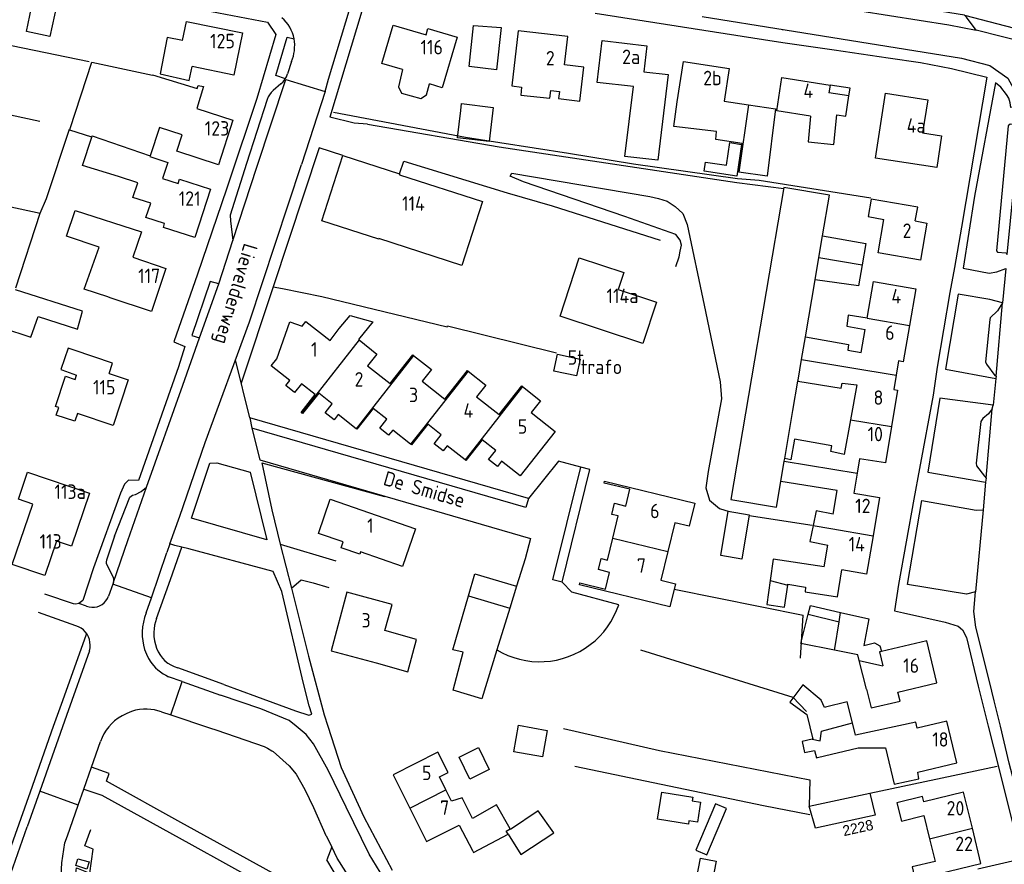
# Model space of a CAD drawing. Header units: metres. Extents: x 233874 to 239264, y 443832 to 448222.
# Tile 188 of 195: x 237745 to 237915, y 447476 to 447622. Entities that reach past the tile are written whole.
import ezdxf
from ezdxf.enums import TextEntityAlignment as Align

# ---------------------------------------------------------------- set-up
doc = ezdxf.new("R2010")
doc.units = ezdxf.units.M
doc.header["$MEASUREMENT"] = 0
for name, color, linetype in [('DAKRAND', 4, 'Continuous'), ('DAKRAND-BYG', 4, 'Continuous'), ('FUNKTIEAAND', 253, 'Continuous'), ('Goud-kadastrale grenzen', 13, 'Continuous'), ('HEG', 253, 'Continuous'), ('HEK', 253, 'Continuous'), ('HOOFDGEBOUW', 4, 'Continuous'), ('HOUTWAL', 253, 'Continuous'), ('HUISNUMMER', 253, 'Continuous'), ('KANTVERH', 253, 'Continuous'), ('OVERVBOUW', 253, 'Continuous'), ('RASTER', 253, 'Continuous'), ('SCHUTTING', 253, 'Continuous'), ('STRAATNAAM', 253, 'Continuous'), ('TUSSENMUUR', 253, 'Continuous')]:
    doc.layers.add(name, color=color, linetype=linetype)
doc.layers.add('G01 kadestrale perceelsgrens', color=73, linetype='Continuous', lineweight=0)
doc.styles.get("Standard").update_dxf_attribs({"font": 'iso.shx'})
doc.styles.add('Styledgn001', font='dgn001.shx')

# ---------------------------------------------------------------- blocks, each defined once
blk = doc.blocks.new('A$C1532452F')
at = {"layer": 'G01 kadestrale perceelsgrens', "style": 'Styledgn001'}
blk.add_text('2228', height=1.8, rotation=12.4602, dxfattribs=at).set_placement((237889.937, 447482.445), align=Align.MIDDLE_CENTER)

msp = doc.modelspace()

# ---------------------------------------------------------------- linework, layer by layer
at = {"layer": 'DAKRAND'}
for p, q in [((237866.77, 447608.17), (237871.02, 447607.53)), ((237760.55, 447574.15), (237760.15, 447574.28)), ((237896.95, 447563.21), (237896.56, 447560.75)), ((237752.18, 447561.7), (237754.76, 447560.78)), ((237878.69, 447554.66), (237879.55, 447559.74)), ((237896.56, 447560.75), (237896.17, 447558.28)), ((237877.28, 447546.34), (237878.69, 447554.66)), ((237890.21, 447546.3), (237889.8, 447543.8)), ((237889.8, 447543.8), (237889.24, 447540.33)), ((237886.36, 447540.82), (237876.6, 447542.35)), ((237894, 447513.03), (237894.02, 447512.96)), ((237891.45, 447506.41), (237890.14, 447511.4)), ((237820.95, 447482.9), (237823.23, 447478.53))]:
    msp.add_line(p, q, dxfattribs=at)
for points in [[(237773.06, 447618.67), (237770.41, 447619.17), (237769.23, 447612.89), (237774.22, 447611.72), (237774.74, 447614.14)], [(237811.16, 447613.61), (237810.44, 447610.63), (237810.99, 447609.57), (237814.32, 447608.61), (237815.29, 447609.23), (237815.8, 447611.14)], [(237852.92, 447613.26), (237857.09, 447612.8), (237855.34, 447597.97), (237849.59, 447598.56), (237851.1, 447610.68)], [(237831.76, 447610.61), (237831.61, 447609.22), (237836.64, 447608.65), (237836.79, 447610.02)], [(237869.36, 447595.85), (237869.36, 447595.85), (237869.93, 447600.86), (237865.33, 447601.53), (237865.46, 447602.91), (237858.09, 447603.78), (237858.68, 447608.04)], [(237871.02, 447607.53), (237875.68, 447606.82), (237874.22, 447595.16), (237869.36, 447595.85)], [(237881.76, 447605.59), (237881.32, 447601.15), (237885.76, 447600.69), (237886.31, 447605.78)], [(237761.98, 447595.11), (237755.78, 447597), (237757.37, 447601.93)], [(237899.82, 447587.43), (237900.3, 447589.84), (237892.25, 447591.23), (237891.69, 447588.23), (237894.43, 447587.68)], [(237760.15, 447574.28), (237756.09, 447575.64), (237758.64, 447582.88), (237753.03, 447584.78), (237754.53, 447589.27), (237765.99, 447585.57), (237764.5, 447581.15)], [(237883.82, 447584.86), (237891.32, 447583.54), (237890.68, 447579.84)], [(237890.68, 447579.84), (237890.06, 447576.2), (237882.53, 447577.26)], [(237800.2, 447568.8), (237802.11, 447571.1), (237806, 447569.99), (237803.51, 447566.94)], [(237891.53, 447570.64), (237888.28, 447571.14), (237888.01, 447569.23), (237891.19, 447568.64)], [(237880.85, 447567.38), (237888.33, 447566.05), (237888.22, 447565.08), (237890.51, 447564.68)], [(237754.33, 447565.09), (237753.27, 447565.45), (237752.03, 447561.76), (237752.18, 447561.7)], [(237760.39, 447561.03), (237760.96, 447562.82), (237754.33, 447565.09)], [(237879.55, 447559.74), (237887.04, 447558.49), (237887.23, 447559.37), (237889.74, 447559.08), (237888.66, 447553.03)], [(237754.88, 447554.1), (237754.47, 447552.81), (237751.24, 447553.83), (237751.66, 447555.16)], [(237888.66, 447553.03), (237887.58, 447547.01), (237885.25, 447547.53), (237885.45, 447548.51), (237878.94, 447549.66), (237878.35, 447546.11), (237877.28, 447546.34)], [(237885.66, 447536.69), (237882.74, 447537.28), (237882.21, 447534.74)], [(237882.21, 447534.74), (237881.64, 447532), (237884.74, 447531.35)], [(237884.1, 447527.58), (237875.25, 447528.91), (237874.74, 447525.22)], [(237877.8, 447524.44), (237877.82, 447524.6), (237880.89, 447524.1), (237880.81, 447523.28), (237886.38, 447522.41), (237887.14, 447527.06)], [(237874.74, 447525.22), (237874.17, 447521.06), (237877.21, 447520.62), (237877.8, 447524.44)], [(237881.34, 447519.4), (237881.72, 447520.9), (237886.93, 447519.7)], [(237885.89, 447513.16), (237880.04, 447514.34), (237881.34, 447519.4)], [(237886.93, 447519.7), (237891.84, 447518.58), (237890.94, 447513.97), (237892.8, 447514.46), (237893.71, 447513.94), (237894, 447513.03)], [(237806.6, 447510.97), (237812.09, 447509.42), (237813.55, 447515.03), (237808.11, 447516.57)], [(237890.14, 447511.4), (237889.9, 447512.35), (237885.89, 447513.16)], [(237884.32, 447503.32), (237884.16, 447503.28), (237883.59, 447504.51), (237880.39, 447507.16), (237878.18, 447504.2), (237881.08, 447502.02), (237882.13, 447497.79), (237882.04, 447497.77)], [(237888.98, 447500.62), (237888.1, 447504.23), (237884.32, 447503.32)], [(237900.22, 447499.67), (237899.94, 447500.72), (237889.51, 447498.44), (237888.98, 447500.62)], [(237882.04, 447497.77), (237880.3, 447497.36), (237880.7, 447495.45), (237882.44, 447495.82), (237882.8, 447494.55), (237882.93, 447494.58)], [(237882.93, 447494.58), (237889.97, 447496.3), (237894.74, 447496.28), (237896.24, 447489.97), (237900.48, 447490.91), (237900.29, 447492.06)], [(237829.76, 447482.27), (237827.42, 447486.41), (237823.26, 447484.05)], [(237901.35, 447486.91), (237901.13, 447487.86), (237896.65, 447486.75), (237897.47, 447483.58), (237901.37, 447484.55)], [(237829.41, 447481.34), (237831.63, 447477.85), (237837.33, 447481.56), (237834.59, 447485.39), (237829.82, 447482.16), (237829.76, 447482.27)], [(237823.23, 447478.53), (237823.41, 447478.19), (237829.41, 447481.34)], [(237903.29, 447476.61), (237899.32, 447475.67), (237900.14, 447472.18), (237904.1, 447473.2), (237903.82, 447474.45)]]:
    msp.add_lwpolyline(points, dxfattribs=at)
at = {"layer": 'DAKRAND-BYG'}
for p, q in [((237830.88, 447524.22), (237829.7, 447520.42)), ((237881.53, 447486.17), (237892.02, 447488.41))]:
    msp.add_line(p, q, dxfattribs=at)
for points in [[(237751.36, 447624.89), (237750.12, 447619.33), (237746.09, 447620.2), (237747.26, 447625.81), (237751.36, 447624.89)], [(237828.21, 447620.91), (237827.38, 447613.56), (237822.7, 447614.14), (237823.44, 447621.26), (237828.21, 447620.91)], [(237826.83, 447607.04), (237826.15, 447601.19), (237820.67, 447601.82), (237821.22, 447606.55), (237821.36, 447607.73), (237826.83, 447607.09), (237826.83, 447607.04)], [(237869.77, 447600.69), (237868.97, 447595.21), (237863.36, 447596.03), (237863.59, 447597.62), (237867.2, 447597.09), (237867.77, 447600.99), (237869.77, 447600.69)], [(237852.7, 447566.24), (237838.41, 447570.97), (237841.73, 447581.04), (237849.45, 447578.49), (237848.48, 447575.57), (237855.07, 447573.39), (237852.7, 447566.24)], [(237741.92, 447568.97), (237746.84, 447567.31), (237748.08, 447570.89), (237754.88, 447568.74), (237755.75, 447571.81), (237744.18, 447575.54)], [(237841.89, 447563.52), (237841.23, 447560.65), (237837.32, 447561.47), (237837.96, 447564.4), (237841.89, 447563.52)], [(237871.13, 447536.61), (237869.85, 447528.92), (237866.2, 447529.53), (237867.48, 447537.22), (237871.13, 447536.61)], [(237822.56, 447522.56), (237823.65, 447526.36), (237830.88, 447524.22)], [(237829.7, 447520.42), (237827.45, 447513.22), (237824.89, 447504.77), (237819.9, 447506.26), (237821.61, 447512.8), (237819.87, 447513.26), (237822.56, 447522.56)], [(237831.21, 447500.17), (237836.17, 447499.28), (237835.34, 447494.71), (237830.38, 447495.6), (237831.21, 447500.17)], [(237824.3, 447496.31), (237826.16, 447492.53), (237822.78, 447490.86), (237820.92, 447494.65), (237824.3, 447496.31)], [(237856.03, 447488.59), (237861.37, 447487.72), (237861.27, 447487.1), (237862.73, 447486.86), (237862.17, 447483.39), (237860.71, 447483.62), (237860.62, 447483.05), (237855.27, 447483.92), (237856.03, 447488.59)], [(237892.02, 447488.41), (237892.93, 447484.65), (237882.59, 447482.38), (237881.53, 447486.17)], [(237865.29, 447486.58), (237861.92, 447478.57), (237863.81, 447477.78), (237867.18, 447485.79), (237865.29, 447486.58)], [(237756.94, 447476.53), (237756.5, 447475.27), (237754.63, 447475.94), (237754.99, 447477.1), (237756.94, 447476.53)], [(237865.4, 447476.65), (237864.38, 447471.32), (237861.68, 447471.83), (237862.7, 447477.16), (237865.4, 447476.65)]]:
    msp.add_lwpolyline(points, dxfattribs=at)
at = {"layer": 'HEG'}
for p, q in [((237786.83, 447545.56), (237808.04, 447539.75)), ((237871.1, 447536.45), (237882.02, 447534.78)), ((237879.99, 447511.79), (237880.48, 447519.25)), ((237840.97, 447493.12), (237873.6, 447486.32)), ((237892.02, 447488.41), (237914.03, 447493.12))]:
    msp.add_line(p, q, dxfattribs=at)
for points in [[(237756.91, 447614.98), (237724.39, 447621.64), (237726.85, 447634.64), (237741.23, 447631.45), (237748.38, 447629.9)], [(237748.38, 447604.62), (237728.81, 447608.83), (237730.22, 447615.4)], [(237799.18, 447606.24), (237822.04, 447601.94), (237839.88, 447599.16), (237851.13, 447597.31), (237869.09, 447594.76), (237872.87, 447594.51), (237892.17, 447591.44)], [(237744.22, 447575.89), (237748.47, 447588.8), (237749.57, 447591.34)], [(237852.35, 447513.23), (237878.7, 447505.06), (237881.04, 447502.54)], [(237839.02, 447499.65), (237855.59, 447495.79), (237881.64, 447490.72), (237881.53, 447486.17)]]:
    msp.add_lwpolyline(points, dxfattribs=at)
at = {"layer": 'HEK'}
for p, q in [((237749.57, 447591.34), (237753.54, 447603.29)), ((237858.14, 447523.7), (237880.48, 447519.25))]:
    msp.add_line(p, q, dxfattribs=at)
at = {"layer": 'HOOFDGEBOUW'}
for p, q in [((237831.17, 447620.33), (237830.06, 447610.81)), ((237839.73, 447619.34), (237831.17, 447620.33)), ((237839.16, 447614.45), (237839.73, 447619.34)), ((237853.44, 447617.74), (237852.92, 447613.26)), ((237842.54, 447614.06), (237839.16, 447614.45)), ((237841.85, 447608.17), (237842.54, 447614.06)), ((237830.06, 447610.81), (237831.76, 447610.61)), ((237885.14, 447610.94), (237884.93, 447609.6)), ((237836.79, 447610.02), (237838.3, 447609.85)), ((237838.3, 447609.85), (237838.16, 447608.6)), ((237888.39, 447609.06), (237884.93, 447609.6)), ((237887.84, 447605.54), (237888.39, 447609.06)), ((237838.16, 447608.6), (237841.85, 447608.17)), ((237886.31, 447605.78), (237887.84, 447605.54)), ((237880.85, 447567.38), (237882.53, 447577.26)), ((237890.51, 447564.68), (237891.19, 447568.64)), ((237803.51, 447566.94), (237803.64, 447566.84)), ((237896.8, 447558.17), (237895.76, 447551.86)), ((237896.17, 447558.28), (237896.8, 447558.17)), ((237885.66, 447536.69), (237886.36, 447540.82)), ((237884.1, 447527.58), (237884.74, 447531.35)), ((237901.37, 447484.55), (237902.34, 447480.55)), ((237902.34, 447480.55), (237903.29, 447476.61))]:
    msp.add_line(p, q, dxfattribs=at)
for points in [[(237773.06, 447618.67), (237773.74, 447621.97), (237783.46, 447619.97), (237781.95, 447612.66), (237774.74, 447614.14)], [(237811.16, 447613.61), (237807.59, 447614.67), (237809.55, 447621.3), (237815.23, 447619.62), (237815.55, 447620.72), (237820.58, 447619.23), (237817.99, 447610.49), (237815.8, 447611.14)], [(237851.1, 447610.68), (237844.84, 447611.41), (237845.68, 447618.64), (237853.44, 447617.74)], [(237753.65, 447603.45), (237757.37, 447614.93), (237767.86, 447612.66), (237767.88, 447612.71), (237775.6, 447610.35), (237775.76, 447610.88), (237776.7, 447610.68), (237775.55, 447606.91)], [(237858.68, 447608.04), (237859.79, 447615.04), (237867.65, 447613.8), (237866.77, 447608.17)], [(237881.76, 447605.59), (237875.89, 447606.5), (237876.79, 447612.25), (237885.14, 447610.94)], [(237904.43, 447602.18), (237903.57, 447596.66), (237892.98, 447598.32), (237894.73, 447609.54), (237902.01, 447608.41), (237901.12, 447602.7), (237904.43, 447602.18)], [(237775.55, 447606.91), (237781.79, 447604.89), (237779.29, 447597.17), (237772.08, 447599.51), (237773.01, 447602.36)], [(237757.37, 447601.93), (237753.56, 447603.17), (237753.65, 447603.45)], [(237773.01, 447602.36), (237769.09, 447603.63), (237767.48, 447598.68)], [(237767.48, 447598.68), (237767.45, 447598.56), (237770.52, 447597.56), (237769.62, 447594.79)], [(237824.99, 447590.78), (237821.43, 447579.75), (237807.07, 447584.38), (237807.05, 447584.31), (237797.2, 447587.48), (237800.82, 447598.74), (237810.65, 447595.57), (237810.6, 447595.42), (237824.99, 447590.78)], [(237767.57, 447590.49), (237764.51, 447591.48), (237765.33, 447594.02), (237761.98, 447595.11)], [(237769.62, 447594.79), (237772.31, 447593.92), (237772.55, 447594.66), (237777.93, 447592.92), (237775.22, 447584.55), (237769.77, 447586.32), (237769.98, 447586.97), (237766.76, 447588.01), (237767.57, 447590.49)], [(237883.82, 447584.86), (237885.01, 447591.92), (237877.14, 447593.25), (237867.97, 447539.23), (237875.84, 447537.89), (237876.6, 447542.35)], [(237899.82, 447587.43), (237901.89, 447587.07), (237900.78, 447580.65), (237893.44, 447581.92), (237894.43, 447587.68)], [(237764.5, 447581.15), (237770.22, 447579.22), (237767.7, 447571.74), (237760.55, 447574.15)], [(237891.53, 447570.64), (237892.61, 447576.97), (237899.96, 447575.71), (237898.87, 447569.37)], [(237793.71, 447554.2), (237793.59, 447554.3), (237796.05, 447557.42), (237793.69, 447559.28), (237792.47, 447557.73), (237790.93, 447558.94), (237791.65, 447559.83), (237788.43, 447562.39), (237789.38, 447563.58), (237791.62, 447569.97), (237793.77, 447569.21), (237794.44, 447570.05), (237798.6, 447566.77), (237800.2, 447568.8)], [(237898.87, 447569.37), (237897.79, 447563.06), (237896.95, 447563.21)], [(237803.64, 447566.84), (237806.72, 447564.41), (237805.11, 447562.38), (237809.01, 447559.29), (237812.94, 447564.25), (237813.06, 447564.16)], [(237813.06, 447564.16), (237816.15, 447561.72), (237814.55, 447559.69), (237818.45, 447556.61), (237822.37, 447561.57), (237822.49, 447561.47)], [(237822.49, 447561.47), (237825.57, 447559.03), (237823.96, 447557), (237827.87, 447553.92)], [(237751.66, 447555.16), (237751.13, 447555.33), (237752.85, 447560.57), (237754.51, 447560.03), (237754.76, 447560.78)], [(237760.39, 447561.03), (237763.65, 447559.96), (237761.06, 447552.07), (237754.88, 447554.1)], [(237827.87, 447553.92), (237831.8, 447558.88), (237831.92, 447558.78)], [(237831.92, 447558.78), (237835, 447556.34), (237833.4, 447554.3), (237837.56, 447551.01), (237831.51, 447543.32), (237828.28, 447545.86)], [(237803.11, 447551.49), (237800.01, 447553.93), (237799.29, 447553.03), (237797.77, 447554.26), (237799, 447555.8), (237796.67, 447557.66), (237793.84, 447554.1), (237793.71, 447554.2)], [(237812.55, 447548.81), (237809.44, 447551.26), (237808.73, 447550.36), (237807.2, 447551.58), (237808.42, 447553.13), (237806.08, 447554.99), (237803.24, 447551.39), (237803.11, 447551.49)], [(237821.97, 447546.11), (237818.86, 447548.55), (237818.15, 447547.67), (237816.62, 447548.89), (237817.85, 447550.43), (237815.5, 447552.29), (237812.67, 447548.71), (237812.55, 447548.81)], [(237895.76, 447551.86), (237894.73, 447545.56), (237890.21, 447546.3)], [(237828.28, 447545.86), (237827.58, 447544.97), (237826.05, 447546.18), (237827.27, 447547.73), (237824.93, 447549.59), (237822.1, 447546.01), (237821.97, 447546.11)], [(237756.99, 447540.34), (237753.86, 447531.15), (237751.27, 447532.03), (237749.24, 447526.09), (237743.63, 447528), (237747.2, 447538.46), (237744.68, 447539.31), (237746.27, 447543.99), (237756.99, 447540.34)], [(237847.54, 447532.58), (237848.48, 447536.41), (237847.37, 447536.67), (237847.84, 447538.58), (237849.76, 447538.11), (237850.47, 447541.01), (237846.04, 447542.09), (237846.11, 447542.4), (237861.73, 447538.59)], [(237813.41, 447534.19), (237811.16, 447527.66), (237803.89, 447530.17), (237803.75, 447529.76), (237800.52, 447530.88), (237800.87, 447531.89), (237796.58, 447533.37), (237798.63, 447539.29), (237813.41, 447534.19)], [(237889.24, 447540.33), (237893.7, 447539.56), (237892.56, 447532.94)], [(237861.73, 447538.59), (237860.77, 447534.62), (237858.25, 447535.23), (237857.05, 447530.24)], [(237857.05, 447530.24), (237855.85, 447525.26), (237858.37, 447524.64), (237857.4, 447520.67), (237841.75, 447524.5), (237841.82, 447524.82), (237846.25, 447523.73), (237846.96, 447526.64), (237845.05, 447527.12), (237845.5, 447529.02), (237846.61, 447528.76), (237847.54, 447532.58)], [(237892.56, 447532.94), (237891.43, 447526.32), (237887.14, 447527.06)], [(237808.11, 447516.57), (237809.33, 447521.1), (237801.5, 447523.21), (237798.77, 447513.08), (237806.6, 447510.97)], [(237891.45, 447506.41), (237892.21, 447503.17), (237897.24, 447504.36), (237896.87, 447505.92), (237903.58, 447507.51), (237901.86, 447514.8), (237894.02, 447512.96)], [(237900.29, 447492.06), (237907.05, 447493.69), (237905.31, 447500.9), (237900.22, 447499.67)], [(237818.66, 447489), (237817.53, 447491.26), (237819.02, 447492), (237817.27, 447495.5), (237809.52, 447491.63), (237812.4, 447485.85)], [(237823.26, 447484.05), (237821.46, 447487.64), (237819.63, 447487.04), (237818.66, 447489)], [(237909.74, 447482.35), (237908.23, 447488.58), (237901.35, 447486.91)], [(237812.4, 447485.85), (237815.29, 447480.07), (237820.95, 447482.9)], [(237903.82, 447474.45), (237911.22, 447476.24), (237909.74, 447482.35)]]:
    msp.add_lwpolyline(points, dxfattribs=at)
at = {"layer": 'HOUTWAL'}
msp.add_lwpolyline([(237685.19, 447265.69), (237704.89, 447259.68), (237707.67, 447267.91), (237703.93, 447274.5), (237707.66, 447300.44), (237712.15, 447317.86), (237713.77, 447322.28), (237721.43, 447343.19), (237727.15, 447359.97), (237731.99, 447381.48), (237738.45, 447410.81), (237748.12, 447448.52), (237753.1, 447464.29), (237754.02, 447469.97), (237754.74, 447475.52), (237757.06, 447474.59), (237757.63, 447478.77), (237756.18, 447479.33), (237757.2, 447482.17)], dxfattribs=at)
at = {"layer": 'KANTVERH'}
for p, q in [((237863, 447622.83), (237877.38, 447620.48)), ((237791.95, 447615.04), (237791.27, 447612.88)), ((237785.94, 447596.74), (237790.97, 447611.89)), ((237790.09, 447611.16), (237788.74, 447609.98)), ((237787.72, 447608.44), (237784.15, 447597.39)), ((237810.65, 447595.57), (237811.37, 447597.8)), ((237788.75, 447576.04), (237783.24, 447559.36)), ((237913.84, 447560.58), (237913.78, 447560.16)), ((237913.18, 447554.95), (237913.33, 447555.54)), ((237784.72, 447553.35), (237785.1, 447551.58)), ((237785.1, 447551.58), (237786.48, 447546.08)), ((237912.11, 447542.93), (237912.03, 447542.24)), ((237761.33, 447532.92), (237759.93, 447528.74)), ((237761.16, 447524.93), (237763.62, 447532.15)), ((237770.98, 447525.42), (237772.94, 447531)), ((237789.95, 447531.51), (237799.58, 447528.62)), ((237767.7, 447522.21), (237770.39, 447530.07)), ((237759.98, 447527.95), (237761.11, 447525.69)), ((237768.58, 447518.64), (237770.98, 447525.42)), ((237761.04, 447524.58), (237760.29, 447522.52)), ((237761.16, 447524.93), (237761.04, 447524.58)), ((237767.7, 447522.21), (237761.04, 447524.58)), ((237766.79, 447519.63), (237767.7, 447522.21)), ((237756.45, 447520.8), (237755.12, 447521.26)), ((237754.63, 447517.39), (237748.16, 447519.67)), ((237756.45, 447515.96), (237756.48, 447516.03)), ((237780.24, 447507.23), (237772.24, 447510.14)), ((237773.04, 447507.73), (237770.68, 447508.58)), ((237769.45, 447502.51), (237771.03, 447501.98)), ((237771.03, 447501.98), (237777.77, 447499.76)), ((237748.38, 447488.76), (237746.17, 447482.61)), ((237798.94, 447479.13), (237798.05, 447476.88))]:
    msp.add_line(p, q, dxfattribs=at)
for points in [[(237797.75, 447609.85), (237798.32, 447611.94), (237805.24, 447634.91)], [(237748.38, 447629.9), (237748.93, 447629.78), (237767.19, 447625.79), (237787.81, 447621.8), (237789.2, 447619.72), (237785.91, 447608.64), (237781.12, 447594.17), (237780.71, 447592.94), (237775.69, 447578.24), (237771.57, 447566.54), (237773.49, 447565.71), (237772.36, 447562.21), (237765.47, 447542.53), (237763.71, 447542.6), (237763.04, 447541.92), (237762.37, 447540.35), (237757.65, 447527.4), (237755.82, 447521.74), (237755.12, 447521.26), (237754.61, 447521.13), (237754.23, 447521.19), (237749.28, 447522.87)], [(237877.51, 447625.8), (237879.99, 447625.4), (237905.66, 447621.38), (237910.41, 447620.43), (237908.7, 447622.72), (237908.41, 447623.01), (237893.19, 447625.47), (237877.79, 447627.85)], [(237805.11, 447604.2), (237802.76, 447604.35), (237798.57, 447605.37), (237798.63, 447605.43), (237805.06, 447626.92)], [(237791.01, 447621.83), (237790.65, 447622.21), (237790.27, 447622.55)], [(237844.49, 447623.4), (237873.62, 447618.83), (237876.96, 447618.32), (237885.83, 447617.03), (237895.18, 447615.67), (237900.79, 447614.86), (237906.14, 447613.82), (237912.27, 447612.33), (237907.88, 447586.34), (237906.67, 447579.37), (237905.82, 447575.07), (237903.65, 447562.12), (237902.96, 447557.32), (237900.62, 447544.59), (237899.63, 447539.31), (237896.97, 447524.54), (237896.26, 447519.97), (237897.83, 447519.63), (237905.01, 447518.04), (237907.3, 447517.32), (237908.06, 447516.68), (237908.73, 447515.37), (237910.72, 447506.97), (237912.48, 447500), (237914.32, 447492.75)], [(237908.41, 447623.01), (237919.67, 447620.11), (237919.5, 447618.12), (237910.41, 447620.43)], [(237791.65, 447620.94), (237791.35, 447621.4), (237791.01, 447621.83)], [(237792.1, 447619.98), (237791.9, 447620.47), (237791.65, 447620.94)], [(237790.87, 447612.02), (237789.21, 447612.61), (237791.18, 447619.25), (237792.4, 447618.93)], [(237792.4, 447618.93), (237792.27, 447619.46), (237792.1, 447619.98)], [(237876.82, 447620.56), (237877.38, 447620.48), (237907.85, 447615.59), (237912.76, 447614.31), (237915.9, 447612.12), (237917.86, 447608.54), (237917.94, 447607.37), (237916.9, 447607.15), (237916.42, 447607.08), (237916.3, 447607.88), (237916.04, 447608.68), (237915.65, 447609.33), (237914.66, 447610.57), (237913.73, 447611.34), (237910.11, 447591.7), (237908.15, 447579.27), (237912.64, 447578.42), (237913.98, 447578.65), (237915.56, 447579.18), (237914.98, 447573.27)], [(237792.49, 447617.99), (237792.46, 447618.46), (237792.4, 447618.93)], [(237792.43, 447616.84), (237792.48, 447617.41), (237792.49, 447617.99)], [(237791.95, 447615.04), (237792.12, 447615.47), (237792.26, 447615.92)], [(237792.26, 447615.92), (237792.36, 447616.38), (237792.43, 447616.84)], [(237790.09, 447611.16), (237790.47, 447611.52), (237790.8, 447611.93), (237791.07, 447612.39), (237791.27, 447612.88)], [(237790.97, 447611.89), (237797.75, 447609.85), (237793.65, 447597.23)], [(237788.74, 447609.98), (237788.41, 447609.65), (237788.13, 447609.28), (237787.9, 447608.88), (237787.72, 447608.44)], [(237805.11, 447604.2), (237827.86, 447600.26), (237868.99, 447594.07), (237877.1, 447593.06)], [(237915.79, 447581.61), (237917.99, 447604.37), (237917.62, 447604.04), (237916.29, 447604.18), (237915.96, 447603.9), (237913.92, 447582.27), (237914.1, 447582.03), (237915.53, 447581.9), (237915.79, 447581.61)], [(237800.82, 447598.74), (237796.7, 447600.07), (237788.75, 447576.04), (237790.4, 447575.72)], [(237770.91, 447531.55), (237772.59, 447536.38), (237777.02, 447549.1), (237784.65, 447569.99), (237793.65, 447597.23)], [(237784.15, 447597.39), (237781.31, 447588.41), (237781.37, 447587.48), (237781.8, 447584.05)], [(237811.37, 447597.8), (237829.27, 447592.29), (237837.03, 447590.05), (237855.71, 447584.13)], [(237763.62, 447532.15), (237766.87, 447541.36), (237773.15, 447559.01), (237776.01, 447567.24), (237779.35, 447576.55), (237781.8, 447584.05), (237785.94, 447596.74)], [(237858.45, 447579.53), (237859.04, 447581.21), (237859.18, 447582.23), (237859.42, 447583.27), (237859.17, 447584.13), (237858.45, 447585.11), (237849.63, 447588.22), (237832.08, 447594.23), (237829.77, 447595.18), (237830.05, 447595.72), (237853.94, 447591.68), (237855.46, 447591.3), (237856.96, 447590.88), (237858.3, 447589.92), (237859.63, 447588.73), (237860.42, 447586.81), (237863.36, 447572.89), (237866.11, 447559.61), (237866.35, 447556.65), (237864.05, 447544.08), (237863.63, 447541.26), (237864.28, 447539.13), (237865.97, 447537.69), (237867.69, 447537.18)], [(237779.35, 447576.55), (237777.84, 447576.98), (237774.71, 447567.62), (237776.01, 447567.24)], [(237790.4, 447575.72), (237797.16, 447574.39), (237818.87, 447569.1), (237818.93, 447569.27), (237837.76, 447564.64)], [(237914.98, 447573.27), (237912.75, 447573.84), (237907.27, 447574.76), (237905.07, 447561.82), (237913.78, 447560.16), (237913.33, 447555.54), (237904.11, 447556.76), (237902.04, 447543.95), (237912.03, 447542.24), (237911.63, 447537.48)], [(237913.84, 447560.58), (237914.98, 447573.27), (237914.08, 447571.91), (237912.84, 447570.7), (237912.77, 447570.39), (237912.04, 447563.07), (237912.16, 447562.67), (237913.61, 447560.67), (237913.84, 447560.58)], [(237832.94, 447539.39), (237784.72, 447553.35), (237782.25, 447563.41)], [(237912.11, 447542.93), (237913.18, 447554.95), (237912.54, 447554.09), (237911.58, 447553.28), (237911.23, 447552.75), (237910.38, 447545.53), (237910.48, 447545.06), (237911.86, 447543.3), (237912.11, 447542.93)], [(237832.94, 447539.39), (237832.47, 447537.85), (237785.1, 447551.58)], [(237786.48, 447546.08), (237833.31, 447532.49), (237832.35, 447528.95), (237830.88, 447524.22)], [(237842.01, 447544.86), (237838.15, 447545.87), (237832.94, 447539.39)], [(237787.64, 447532.27), (237774.63, 447536), (237777.79, 447545.51), (237779, 447545.56), (237784.77, 447543.95), (237787.64, 447532.27)], [(237786.83, 447545.56), (237788.51, 447537.47), (237789.95, 447531.51), (237791.95, 447523.92), (237793.58, 447525.33), (237795.71, 447524.81), (237798.4, 447523.99)], [(237838.77, 447524.96), (237837.18, 447525.34), (237842.01, 447544.86)], [(237838.77, 447524.96), (237843.57, 447544.46), (237842.01, 447544.86)], [(237761.33, 447532.92), (237763.96, 447539.66), (237764.41, 447539.97), (237764.93, 447540.1), (237765.95, 447540.6), (237766.87, 447541.36)], [(237911.63, 447537.48), (237910.26, 447523.26), (237908.72, 447522.89), (237898.51, 447524.56), (237900.98, 447539.05), (237910.39, 447537.37), (237911.63, 447537.48)], [(237780.24, 447507.23), (237785.86, 447505.16), (237792.65, 447502.65), (237794.94, 447501.95), (237795.44, 447502.09), (237795, 447503.55), (237794.02, 447507.42), (237790.24, 447523.34), (237788.75, 447526.8), (237774.15, 447530.72), (237771.77, 447531.27), (237770.91, 447531.55), (237770.39, 447530.07)], [(237759.93, 447528.74), (237759.87, 447528.48), (237759.89, 447528.21), (237759.98, 447527.95)], [(237761.16, 447524.93), (237761.21, 447525.18), (237761.2, 447525.44), (237761.11, 447525.69)], [(237791.95, 447523.92), (237794.9, 447512.12), (237797.56, 447501.99), (237798.21, 447500), (237800.55, 447492.85), (237804.43, 447484.36), (237809.34, 447475.09)], [(237848.55, 447521.02), (237840.45, 447523.21), (237838.77, 447524.96)], [(237756.45, 447520.8), (237756.9, 447520.66), (237757.36, 447520.6), (237757.83, 447520.61), (237758.29, 447520.69), (237758.73, 447520.85), (237759.15, 447521.07), (237759.52, 447521.36), (237759.83, 447521.7), (237760.1, 447522.09), (237760.29, 447522.52)], [(237921.73, 447471.14), (237920.05, 447478.02), (237916.99, 447490.35), (237916.13, 447493.63), (237914.59, 447500), (237913.53, 447504.42), (237912.72, 447507.74), (237910.37, 447517.13), (237909.98, 447519.88), (237910.26, 447523.26)], [(237827.45, 447513.22), (237828.4, 447512.7), (237829.37, 447512.26), (237830.38, 447511.88), (237831.41, 447511.59), (237832.47, 447511.37), (237833.53, 447511.23), (237834.6, 447511.17), (237835.68, 447511.19), (237836.75, 447511.29), (237837.81, 447511.47), (237838.85, 447511.73), (237839.87, 447512.06), (237840.86, 447512.47), (237841.82, 447512.96), (237842.74, 447513.51), (237843.62, 447514.13), (237844.45, 447514.81), (237845.23, 447515.55), (237845.95, 447516.35), (237846.6, 447517.2), (237847.2, 447518.1), (237847.72, 447519.04), (237848.17, 447520.01), (237848.55, 447521.02)], [(237766.79, 447519.63), (237766.52, 447518.84), (237766.31, 447518.02)], [(237768.58, 447518.64), (237768.39, 447518.07), (237768.24, 447517.48)], [(237756.98, 447513.08), (237757.08, 447513.56), (237757.11, 447514.05), (237757.07, 447514.55), (237756.96, 447515.03), (237756.79, 447515.49), (237756.56, 447515.92), (237756.26, 447516.32), (237755.92, 447516.67), (237755.52, 447516.97), (237755.09, 447517.21), (237754.63, 447517.39)], [(237766.31, 447518.02), (237766.18, 447517.2), (237766.11, 447516.36)], [(237768.24, 447517.48), (237768.15, 447516.88), (237768.11, 447516.28)], [(237703.27, 447366.84), (237706.12, 447374.59), (237712.95, 447394.53), (237718.28, 447409.55), (237721.7, 447416.6), (237727.05, 447431.91), (237735.14, 447454.52), (237741.19, 447473.05), (237746.8, 447488.69), (237750.78, 447500), (237752.35, 447504.46), (237756.45, 447515.96)], [(237766.11, 447516.36), (237766.12, 447515.56), (237766.19, 447514.77)], [(237768.11, 447516.28), (237768.14, 447515.53), (237768.23, 447514.79)], [(237766.19, 447514.77), (237766.33, 447514.03), (237766.52, 447513.31)], [(237768.23, 447514.79), (237768.38, 447514.15), (237768.59, 447513.52)], [(237768.59, 447513.52), (237768.89, 447512.88), (237769.25, 447512.28)], [(237756.98, 447513.08), (237752.99, 447501.86), (237748.38, 447488.76)], [(237766.52, 447513.31), (237766.83, 447512.49), (237767.21, 447511.71)], [(237769.25, 447512.28), (237769.61, 447511.79), (237770.04, 447511.35)], [(237767.21, 447511.71), (237767.59, 447511.1), (237768.03, 447510.54)], [(237768.03, 447510.54), (237768.41, 447510.13), (237768.81, 447509.76), (237769.25, 447509.41)], [(237770.04, 447511.35), (237770.53, 447510.95), (237771.07, 447510.61)], [(237771.07, 447510.61), (237771.64, 447510.34), (237772.24, 447510.14)], [(237769.25, 447509.41), (237769.71, 447509.1), (237770.18, 447508.83), (237770.68, 447508.58)], [(237771.03, 447501.98), (237773.04, 447507.73), (237779.64, 447505.4)], [(237924.35, 447417.06), (237921.75, 447417.12), (237896.81, 447421.53), (237875.73, 447425.1), (237865.22, 447427.14), (237845.73, 447430.37), (237840.32, 447431.9), (237837.46, 447433.43), (237834.07, 447435.88), (237829.95, 447441.41), (237820.73, 447454.43), (237814.97, 447462.74), (237810.43, 447469.6), (237805.38, 447477.86), (237801.4, 447486.02), (237798.28, 447492.41), (237795.77, 447496.95), (237794.46, 447498.57), (237792.72, 447500), (237791.52, 447500.98), (237786.63, 447503.02), (237779.64, 447505.4)], [(237762.61, 447501.8), (237761.95, 447501.39), (237761.33, 447500.92)], [(237764.28, 447502.57), (237763.42, 447502.22), (237762.61, 447501.8)], [(237765.66, 447502.9), (237764.96, 447502.77), (237764.28, 447502.57)], [(237767.58, 447502.91), (237766.94, 447502.96), (237766.3, 447502.95), (237765.66, 447502.9)], [(237769.45, 447502.51), (237768.83, 447502.69), (237768.21, 447502.83), (237767.58, 447502.91)], [(237760.32, 447499.92), (237759.88, 447499.33), (237759.49, 447498.7)], [(237761.33, 447500.92), (237760.8, 447500.44), (237760.32, 447499.92)], [(237759.49, 447498.7), (237759.16, 447498.04), (237758.9, 447497.35)], [(237777.77, 447499.76), (237779.02, 447499.32), (237787.23, 447496.49), (237787.81, 447496.23), (237788.56, 447495.78), (237788.76, 447495.67), (237791.52, 447493.16), (237792.77, 447491.71), (237794.24, 447489.09), (237795.75, 447485.97), (237797.89, 447481.13), (237797.92, 447481.08), (237798.94, 447479.13)], [(237755.04, 447486.38), (237756.02, 447489.14), (237757.35, 447492.94), (237758.9, 447497.35)], [(237804.62, 447465.83), (237801.43, 447467.54), (237787.01, 447475.52), (237772.8, 447483.38), (237759.9, 447490.53), (237760.36, 447491.86), (237757.35, 447492.94)], [(237914.32, 447492.75), (237918.24, 447476.99), (237916.66, 447476.65), (237910.71, 447475.29)], [(237753.15, 447481.03), (237755.04, 447486.38), (237748.38, 447488.76)], [(237756.02, 447489.14), (237759.11, 447488.09), (237774.68, 447479.49), (237803.8, 447463.35), (237804.64, 447462.1), (237803.15, 447461.11), (237806.73, 447455.59), (237808.23, 447456.61), (237808.8, 447455.72), (237810.55, 447456.89), (237812.01, 447454.76)], [(237735.63, 447452.58), (237738.88, 447461.86), (237746.17, 447482.61)], [(237741.76, 447435.85), (237750.05, 447460.66), (237751.08, 447464.14), (237751.8, 447467.92), (237751.94, 447471.85), (237752.19, 447476.38), (237752.74, 447479.83), (237753.15, 447481.03)], [(237812.06, 447458.52), (237807.45, 447465.22), (237803.93, 447470.7), (237799.81, 447477.2), (237798.94, 447479.13)], [(237807.34, 447461.62), (237804.62, 447465.83), (237798.05, 447476.88)]]:
    msp.add_lwpolyline(points, dxfattribs=at)
at = {"layer": 'OVERVBOUW'}
msp.add_lwpolyline([(237888.39, 447609.06), (237888.6, 447610.4), (237885.14, 447610.94)], dxfattribs=at)
at = {"layer": 'RASTER'}
msp.add_lwpolyline([(237662.02, 447607.16), (237709.74, 447597.15), (237748.47, 447588.8)], dxfattribs=at)
at = {"layer": 'SCHUTTING'}
msp.add_line((237873.6, 447486.32), (237881.64, 447484.76), dxfattribs=at)
at = {"layer": 'TUSSENMUUR'}
for p, q in [((237871.02, 447607.53), (237869.36, 447595.85)), ((237883.18, 447581.12), (237883.82, 447584.86)), ((237882.53, 447577.26), (237883.18, 447581.12)), ((237883.18, 447581.12), (237890.68, 447579.84)), ((237803.64, 447566.84), (237795.49, 447556.47)), ((237880.18, 447563.44), (237880.85, 447567.38)), ((237813.06, 447564.16), (237805.15, 447554.09)), ((237879.58, 447559.9), (237880.18, 447563.44)), ((237880.18, 447563.44), (237896.56, 447560.75)), ((237822.49, 447561.47), (237814.83, 447551.71)), ((237879.55, 447559.74), (237879.58, 447559.88)), ((237879.58, 447559.88), (237879.58, 447559.9)), ((237831.92, 447558.78), (237824.5, 447549.33)), ((237795.49, 447556.47), (237793.71, 447554.2)), ((237805.15, 447554.09), (237803.11, 447551.49)), ((237888.66, 447553.03), (237895.76, 447551.86)), ((237814.83, 447551.71), (237812.55, 447548.81)), ((237824.5, 447549.33), (237821.97, 447546.11)), ((237876.6, 447542.35), (237877.2, 447545.87)), ((237877.2, 447545.87), (237877.28, 447546.34)), ((237877.2, 447545.87), (237889.8, 447543.8)), ((237882.21, 447534.74), (237885.23, 447534.22)), ((237885.23, 447534.22), (237892.56, 447532.94)), ((237847.54, 447532.58), (237857.05, 447530.24)), ((237874.74, 447525.22), (237877.8, 447524.44)), ((237822.56, 447522.56), (237829.7, 447520.42)), ((237881.34, 447519.4), (237886.67, 447518.09)), ((237886.67, 447518.09), (237886.93, 447519.7)), ((237893.92, 447512.93), (237893.67, 447512.87)), ((237893.67, 447512.87), (237894.23, 447510.47)), ((237893.92, 447512.93), (237894, 447513.03)), ((237883.65, 447499.15), (237888.98, 447500.62)), ((237883.39, 447497.46), (237883.65, 447499.15)), ((237882.04, 447497.77), (237883.39, 447497.46)), ((237812.4, 447485.85), (237818.66, 447489)), ((237902.34, 447480.55), (237909.74, 447482.35))]:
    msp.add_line(p, q, dxfattribs=at)
for points in [[(237757.37, 447601.93), (237757.43, 447602.15), (237767.48, 447598.68)], [(237891.53, 447570.64), (237891.53, 447570.63), (237898.87, 447569.37)], [(237885.89, 447513.16), (237885.93, 447513.44), (237886.67, 447518.09)], [(237890.14, 447511.4), (237893.73, 447510.58), (237894.23, 447510.47)], [(237829.41, 447481.34), (237829.07, 447481.87), (237829.76, 447482.27)]]:
    msp.add_lwpolyline(points, dxfattribs=at)

# ---------------------------------------------------------------- block references
at = {"layer": 'Goud-kadastrale grenzen', "linetype": 'Continuous'}
msp.add_blockref('A$C1532452F', (0, 0), dxfattribs=at)

# ---------------------------------------------------------------- texts
at = {"layer": 'FUNKTIEAAND'}
msp.add_text('trafo', height=2.5, dxfattribs=at).set_placement((237842, 447560.94))
at = {"layer": 'HUISNUMMER'}
for s, p in [('125', (237777.85, 447617.31)), ('116', (237814.26, 447616.25)), ('2', (237835.95, 447614.34)), ('2a', (237849.14, 447614.58)), ('2b', (237863.17, 447610.92)), ('4', (237880.52, 447608.72)), ('123', (237776.93, 447602.2)), ('4a', (237898.38, 447602.69)), ('121', (237772.42, 447590.06)), ('114', (237811.06, 447589.2)), ('2', (237897.67, 447584.5)), ('117', (237765.39, 447576.68)), ('114a', (237846.44, 447573.22)), ('4', (237895.74, 447573.17)), ('6', (237894.66, 447566.85)), ('1', (237795.31, 447563.96)), ('5t', (237839.73, 447562.56)), ('2', (237802.85, 447558.78)), ('115', (237757.59, 447557.41)), ('3', (237812.27, 447556.09)), ('8', (237892.64, 447555.62)), ('4', (237821.7, 447553.4)), ('5', (237831.09, 447550.62)), ('10', (237891.61, 447549.31)), ('113a', (237750.93, 447539.34)), ('12', (237889.47, 447536.88)), ('6', (237853.99, 447536)), ('1', (237805.02, 447533.47)), ('113', (237748.34, 447530.74)), ('14', (237888.33, 447530.26)), ('7', (237851.69, 447526.55)), ('3', (237804.05, 447517.09)), ('16', (237897.77, 447509.25)), ('18', (237902.8, 447496.48)), ('5', (237814.51, 447490.7)), ('7', (237817.65, 447484.67)), ('20', (237905.28, 447484.57)), ('22', (237906.78, 447478.4))]:
    msp.add_text(s, height=2.5, dxfattribs=at).set_placement(p)
at = {"layer": 'STRAATNAAM'}
for s, rotation, p in [('Lievelderweg', 253.3227, (237783.75, 447583.71)), ('De Smidse', 343.7948, (237807.66, 447541.81))]:
    msp.add_text(s, height=2.5, rotation=rotation, dxfattribs=at).set_placement(p)

doc.saveas('drawing.dxf')
